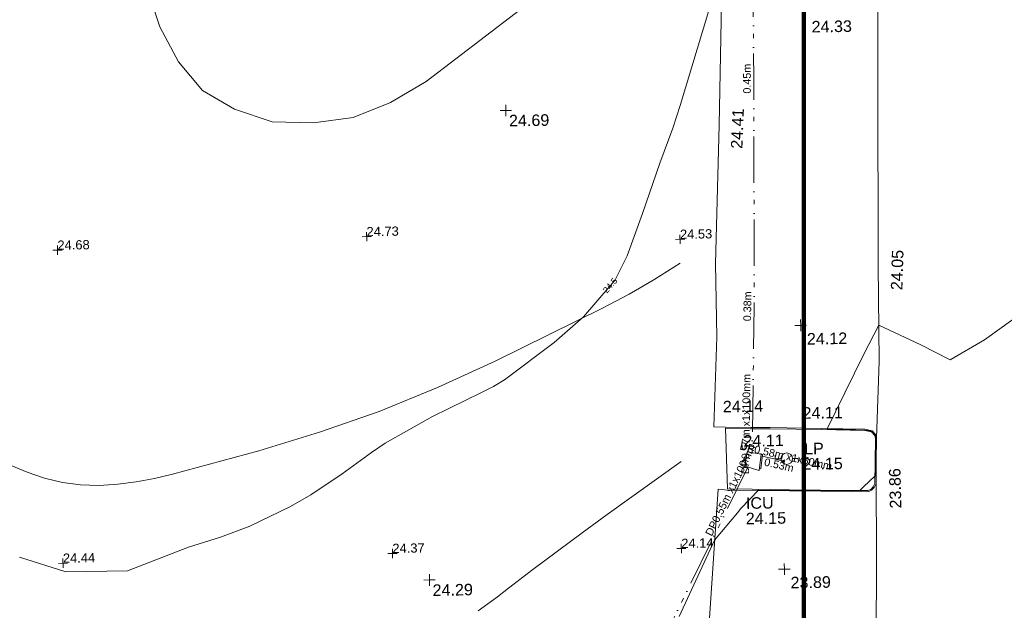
# Model space of a CAD drawing. Header units: millimetres. Extents: x -287732 to 520720, y -103372 to 287754.
# Tile 7 of 256: x -242672 to -210665, y -11544 to 7672. Entities that reach past the tile are written whole.
import ezdxf

# ---------------------------------------------------------------- set-up
doc = ezdxf.new("R2010")
doc.units = ezdxf.units.MM
doc.linetypes.add('IMPORT-UG_ELEC_STREET LIGHTING_QLB2 _2_', pattern=[2700, 1500, -300, 0, -250, 150, -300, 0, -200])
for name, color, linetype, lineweight, true_color in [('00_TOPO_FURN_LAMP_POST', 7, 'Continuous', 9, 0x666666), ('00_TOPO_KERB_BOTTOM', 1, 'Continuous', 9, 0xff0000), ('00_TOPO_KERB_TOP', 7, 'Continuous', 9, 0xa500a5), ('00_TOPO_LEVEL_SPOT', 7, 'Continuous', 9, 0x666666), ('00_TOPO_SERV_IC', 5, 'Continuous', 9, 0x0000ff), ('01_DTM_CONTOUR_MNR', 7, 'Continuous', 9, 0xa5a552), ('01_DTM_CONTOUR_MNR_LABELS', 7, 'Continuous', 9, 0xa5a552), ('12333-PUM-2D-U-0001-C01 - Rev2_REVIT IMPORT_dwg', 7, 'Continuous', 9, 0x767676), ('A_RHA_Line', 7, 'Continuous', 9, 0x00a600), ('CONTOURS_MINOR', 7, 'Continuous', 9, 0x00a5a5), ('PUM-ELECTRIC-MH', 1, 'Continuous', 9, 0xff0000), ('PUM-ELECTRIC-SL-QLB2', 7, 'IMPORT-UG_ELEC_STREET LIGHTING_QLB2 _2_', 9, 0xff7f7f), ('SPOT_HEIGHTS_LVL', 7, 'Continuous', 9, 0x00a500)]:
    doc.layers.add(name, color=color, linetype=linetype, lineweight=lineweight, true_color=true_color)
for name, color, linetype, lineweight in [('00_TOPO_ROAD_EDGE', 7, 'Continuous', 9), ('00_TOPO_SURFACE', 7, 'Continuous', 9), ('GEN-TEXT', 7, 'Continuous', 9)]:
    doc.layers.add(name, color=color, linetype=linetype, lineweight=lineweight)
doc.styles.add('Arial_1', font='arial.ttf', dxfattribs={"height": 250})
doc.styles.add('Arial_3', font='arial.ttf', dxfattribs={"height": 300})
doc.styles.add('Swis721 Lt BT_1', font='swissl.ttf', dxfattribs={"height": 200})
doc.styles.add('Swis721 Lt BT_2', font='swissl.ttf', dxfattribs={"height": 375})

# ---------------------------------------------------------------- blocks, each defined once
blk = doc.blocks.new('12333-PUM-2D-U-0001-C01 - Rev2_REVIT IMPORT_dwg_MSL_Lamp_Post_SYM-2077199-Site Location Plan Proposed')
at = {"layer": '00_TOPO_FURN_LAMP_POST', "color": 254, "true_color": 0xcccccc, "flags": 128}
for points in [[(-500, 0), (-1000, 0), (-1000, 317)], [(500, 0), (1000, 0), (1000, -317)]]:
    blk.add_lwpolyline(points, dxfattribs=at)
at = {"layer": '00_TOPO_FURN_LAMP_POST', "color": 254, "true_color": 0xcccccc}
blk.add_circle((0, 0), 500, dxfattribs=at)
blk = doc.blocks.new('12333-PUM-2D-U-0001-C01 - Rev2_REVIT IMPORT_dwg_MM-2077200-Site Location Plan Proposed')
at = {"layer": '00_TOPO_LEVEL_SPOT', "color": 254, "true_color": 0xcccccc, "flags": 128}
for points in [[(0, -500), (0, 0), (-500, 0)], [(500, 0), (0, 0), (0, 500)]]:
    blk.add_lwpolyline(points, dxfattribs=at)
blk = doc.blocks.new('12333-PUM-2D-U-0001-C01 - Rev2_REVIT IMPORT_dwg_MGS62954_T2_Galway_ITM_3d_Rev1-2077680-Site Location Plan Proposed')
at = {"layer": '00_TOPO_KERB_BOTTOM', "color": 254, "true_color": 0xcccccc, "flags": 128}
blk.add_lwpolyline([(533682201, 725551625), (533684210, 725551566), (533686237, 725551506), (533686766, 725551492), (533686873, 725551537), (533686967, 725551630), (533687030, 725551751), (533687043, 725552472), (533687069, 725553224), (533687045, 725553336), (533686932, 725553469), (533686697, 725553525), (533685274, 725553574), (533683617, 725553633), (533682986, 725553643), (533682169, 725553671)], dxfattribs=at)
at = {"layer": '00_TOPO_KERB_TOP', "color": 254, "true_color": 0xcccccc, "flags": 128}
blk.add_lwpolyline([(533682202, 725551660), (533683003, 725551637), (533684211, 725551601), (533686238, 725551542), (533686759, 725551528), (533686853, 725551567), (533686938, 725551651), (533686995, 725551760), (533687008, 725552473), (533687033, 725553221), (533687013, 725553320), (533686913, 725553438), (533686692, 725553490), (533685273, 725553539), (533683616, 725553598), (533682985, 725553608), (533682167, 725553636)], dxfattribs=at)
at = {"layer": '00_TOPO_ROAD_EDGE', "color": 254, "true_color": 0xcccccc, "flags": 128}
for points in [[(533687570, 725580940), (533687550, 725577020), (533687430, 725571390), (533687320, 725564950), (533687220, 725558850), (533687200, 725555730), (533687068, 725553230)], [(533687030, 725551751), (533687010, 725549580), (533686940, 725546330), (533686910, 725543690), (533686870, 725540980), (533686810, 725537940), (533686839, 725536672), (533686676, 725535109), (533686412, 725534262), (533686254, 725533911)]]:
    blk.add_lwpolyline(points, dxfattribs=at)
at = {"layer": '00_TOPO_SERV_IC', "color": 254, "true_color": 0xcccccc}
for p, q in [((533682778, 725552397), (533682854, 725552854)), ((533682854, 725552854), (533683312, 725552778)), ((533683312, 725552778), (533683235, 725552245)), ((533682778, 725552397), (533683235, 725552245))]:
    blk.add_line(p, q, dxfattribs=at)
at = {"layer": '00_TOPO_SURFACE', "color": 254, "true_color": 0xcccccc}
blk.add_line((533682167, 725553636), (533682202, 725551660), dxfattribs=at)
at = {"layer": '00_TOPO_SURFACE', "color": 254, "true_color": 0xcccccc, "flags": 128}
for points in [[(533688376, 725620139), (533685202, 725620148), (533683489, 725620122), (533683418, 725618976), (533683229, 725614875), (533683190, 725609562), (533683237, 725606015), (533683163, 725600297), (533683090, 725597579), (533683021, 725593814), (533682900, 725589846), (533682787, 725583821), (533682422, 725580170), (533682272, 725575865), (533682144, 725571616), (533682278, 725567481), (533682139, 725563496), (533681940, 725559004), (533681939, 725556613), (533681792, 725553685), (533682169, 725553671)], [(533682201, 725551625), (533681893, 725551659), (533681475, 725546670), (533681433, 725542993), (533681515, 725539610), (533681494, 725537459), (533684109, 725537574), (533686824, 725537306)]]:
    blk.add_lwpolyline(points, dxfattribs=at)
at = {"layer": '01_DTM_CONTOUR_MNR', "color": 254, "true_color": 0xcccccc, "flags": 128}
for points in [[(533681865, 725567235), (533680881, 725564164), (533680625, 725563431), (533680188, 725562292), (533679588, 725560673), (533679074, 725559296), (533678650, 725558503), (533678504, 725558340), (533677612, 725557340), (533676650, 725556527), (533675012, 725555340), (533674650, 725555129), (533674252, 725554942), (533672650, 725554184), (533671096, 725553340), (533670650, 725553054), (533669682, 725552372), (533668650, 725551707), (533667987, 725551340), (533666650, 725550721), (533665694, 725550384), (533664650, 725550073), (533662650, 725549340), (533660650, 725549340), (533659151, 725549841)], [(533692000, 725557310), (533690635, 725556361), (533689510, 725555740), (533688563, 725556238), (533687210, 725556900), (533686706, 725555966), (533685748, 725554105), (533685470, 725553560), (533686693, 725553498), (533686799, 725553482), (533686914, 725553446), (533686961, 725553404), (533687019, 725553324), (533687028, 725553293), (533687037, 725553222), (533687033, 725553016), (533687014, 725552470), (533687000, 725552000), (533686618, 725551651), (533686500, 725551540), (533686240, 725551539), (533685986, 725551544), (533684210, 725551577), (533683957, 725551585), (533683210, 725551600), (533682622, 725551018), (533682513, 725550880), (533681750, 725550000), (533680551, 725547540)]]:
    blk.add_lwpolyline(points, dxfattribs=at)
at = {"xscale": 0.375, "yscale": 0.375, "zscale": 0.375}
for name, p in [('12333-PUM-2D-U-0001-C01 - Rev2_REVIT IMPORT_dwg_MM-2077200-Site Location Plan Proposed', (533675210, 725564100)), ('12333-PUM-2D-U-0001-C01 - Rev2_REVIT IMPORT_dwg_MM-2077200-Site Location Plan Proposed', (533684670, 725556940)), ('12333-PUM-2D-U-0001-C01 - Rev2_REVIT IMPORT_dwg_MSL_Lamp_Post_SYM-2077199-Site Location Plan Proposed', (533684141, 725552613)), ('12333-PUM-2D-U-0001-C01 - Rev2_REVIT IMPORT_dwg_MM-2077200-Site Location Plan Proposed', (533684000, 725549020)), ('12333-PUM-2D-U-0001-C01 - Rev2_REVIT IMPORT_dwg_MM-2077200-Site Location Plan Proposed', (533672460, 725548870))]:
    blk.add_blockref(name, p, dxfattribs=at)
at = {"layer": '00_TOPO_FURN_LAMP_POST', "char_height": 375, "attachment_point": 1, "line_spacing_factor": 1.005062, "style": 'Swis721 Lt BT_2'}
for s, insert, width in [('LP', (533684710, 725553115), 707.59), ('24.15', (533684648, 725552617), 1495.9)]:
    blk.add_mtext(s, dxfattribs=dict(at, insert=insert, width=width))
at = {"layer": '00_TOPO_KERB_BOTTOM', "color": 251, "true_color": 0x666666, "insert": (533682743, 725553402), "char_height": 375, "width": 1495.9, "attachment_point": 1, "line_spacing_factor": 1.005062, "style": 'Swis721 Lt BT_2'}
blk.add_mtext('24.11', dxfattribs=at)
at = {"layer": '00_TOPO_KERB_TOP', "color": 251, "true_color": 0x666666, "insert": (533684680, 725554274), "char_height": 375, "width": 1495.9, "attachment_point": 1, "line_spacing_factor": 1.005062, "style": 'Swis721 Lt BT_2'}
blk.add_mtext('24.11', dxfattribs=at)
at = {"layer": '00_TOPO_LEVEL_SPOT', "char_height": 375, "width": 1495.9, "attachment_point": 1, "line_spacing_factor": 1.005062, "style": 'Swis721 Lt BT_2'}
for s, insert in [('24.33', (533685194, 725566836)), ('24.69', (533675305, 725563953)), ('24.12', (533684864, 725556686)), ('24.29', (533672555, 725548723)), ('23.89', (533684194, 725548766))]:
    blk.add_mtext(s, dxfattribs=dict(at, insert=insert))
at = {"layer": '00_TOPO_ROAD_EDGE', "color": 251, "true_color": 0x666666, "char_height": 375, "width": 1495.9, "attachment_point": 1, "line_spacing_factor": 1.005062, "style": 'Swis721 Lt BT_2'}
for s, insert, rotation in [('24.05', (533687619, 725558041), 87.3146), ('23.86', (533687466, 725550928), 90.5333)]:
    blk.add_mtext(s, dxfattribs=dict(at, insert=insert, rotation=rotation))
at = {"layer": '00_TOPO_SERV_IC', "color": 251, "true_color": 0x666666, "char_height": 375, "attachment_point": 1, "line_spacing_factor": 1.005062, "style": 'Swis721 Lt BT_2'}
for s, insert, width in [('ICU', (533682789, 725551376), 1021.01), ('24.15', (533682775, 725550875), 1495.9)]:
    blk.add_mtext(s, dxfattribs=dict(at, insert=insert, width=width))
at = {"layer": '00_TOPO_SURFACE', "color": 251, "true_color": 0x666666, "insert": (533682499, 725562734), "char_height": 375, "width": 1495.9, "attachment_point": 1, "rotation": 86.6961, "line_spacing_factor": 1.005062, "style": 'Swis721 Lt BT_2'}
blk.add_mtext('24.41', dxfattribs=at)
at = {"layer": '00_TOPO_SURFACE', "color": 251, "true_color": 0x666666, "insert": (533682093, 725554528), "char_height": 375, "width": 1495.9, "attachment_point": 1, "line_spacing_factor": 1.005062, "style": 'Swis721 Lt BT_2'}
blk.add_mtext('24.14', dxfattribs=at)
at = {"layer": '01_DTM_CONTOUR_MNR_LABELS', "color": 251, "true_color": 0x666666, "insert": (533678424, 725558416), "char_height": 200, "width": 620.51, "attachment_point": 2, "rotation": 48.267, "line_spacing_factor": 1.005062, "style": 'Swis721 Lt BT_1'}
blk.add_mtext('24.5', dxfattribs=at)
blk = doc.blocks.new('12333-PUM-2D-U-0001-C01 - Rev2_REVIT IMPORT_dwg_SPOT-2077775-Site Location Plan Proposed')
at = {"layer": 'SPOT_HEIGHTS_LVL', "color": 9, "true_color": 0xaae1aa}
for p, q in [((-500, 0), (500, 0)), ((0, 500), (0, -500))]:
    blk.add_line(p, q, dxfattribs=at)
blk = doc.blocks.new('12333-PUM-2D-U-0001-C01 - Rev2_REVIT IMPORT_dwg-1620468-Site Location Plan Proposed')
at = {"layer": 'CONTOURS_MINOR', "color": 254, "true_color": 0xaae1e1, "flags": 128}
for points in [[(35462, -47880), (31560, -50772), (30388, -51434), (29166, -51892), (27870, -52043), (26524, -51990), (25311, -51563), (24278, -50930), (23515, -49989), (22931, -48843), (22645, -47903)], [(39708, -56821), (38874, -57322), (38453, -57566), (38028, -57801), (37597, -58024), (37160, -58238), (33641, -59902), (31755, -60728), (29843, -61479), (27890, -62118), (25911, -62683), (23090, -63401), (22498, -63529), (21902, -63630), (21300, -63688), (20694, -63719), (20094, -63689), (19503, -63609), (18928, -63455), (18362, -63251), (16627, -62495)], [(39628, -63271), (37195, -64958), (36375, -65534), (35559, -66115), (34749, -66705), (33943, -67301), (33582, -67571), (32948, -68017)]]:
    blk.add_lwpolyline(points, dxfattribs=at)
at = {"layer": 'GEN-TEXT', "color": 253, "true_color": 0xaaaaaa}
for p, q in [((42928, -63354), (42999, -63283)), ((42999, -63354), (42928, -63283))]:
    blk.add_line(p, q, dxfattribs=at)
at = {"layer": 'PUM-ELECTRIC-MH', "color": 21, "true_color": 0xffaaaa}
blk.add_line((41825, -63500), (41761, -63490), dxfattribs=at)
at = {"layer": 'PUM-ELECTRIC-MH', "color": 21, "true_color": 0xffaaaa, "flags": 128}
blk.add_lwpolyline([(42230, -63088), (42272, -63094), (42213, -63555), (42165, -63548)], dxfattribs=at)
at = {"layer": 'PUM-ELECTRIC-SL-QLB2', "color": 254, "true_color": 0xffd4d4}
blk.add_line((42265, -63149), (42961, -63320), dxfattribs=at)
at = {"layer": 'PUM-ELECTRIC-SL-QLB2', "color": 254, "true_color": 0xffd4d4, "flags": 128}
for points in [[(42559, -31150), (42282, -42421), (42205, -50861), (42090, -58270), (41937, -63027)], [(41791, -63495), (37169, -72518), (33438, -79995), (31242, -83445)]]:
    blk.add_lwpolyline(points, dxfattribs=at)
blk.add_blockref('12333-PUM-2D-U-0001-C01 - Rev2_REVIT IMPORT_dwg_MGS62954_T2_Galway_ITM_3d_Rev1-2077680-Site Location Plan Proposed', (-533641080, -725615854))
at = {"xscale": 0.3, "yscale": 0.3, "zscale": 0.3}
for p in [(29532, -55783), (19478, -56047), (39718, -56047), (19478, -66233), (30193, -66101), (39585, -66101)]:
    blk.add_blockref('12333-PUM-2D-U-0001-C01 - Rev2_REVIT IMPORT_dwg_SPOT-2077775-Site Location Plan Proposed', p, dxfattribs=at)
at = {"layer": 'PUM-ELECTRIC-SL-QLB2', "char_height": 250, "attachment_point": 2, "line_spacing_factor": 0.941778, "style": 'Arial_1'}
for s, insert, width, rotation in [('0.45m', (41858, -50856), 1160.03, 89.1107), ('0.38m', (41743, -58259), 1160.03, 88.1535), ('DP0.57m x1x100mm', (41629, -62086), 3893.28, 88.1535), ('DP0.58m x1x50mm', (43066, -63035), 3660.66, 346.2084), ('DP0.55m x1x100mm', (41099, -64174), 3893.28, 62.8824), ('0.53m', (42836, -63322), 1160.03, 346.2084)]:
    blk.add_mtext(s, dxfattribs=dict(at, insert=insert, width=width, rotation=rotation))
at = {"layer": 'SPOT_HEIGHTS_LVL', "char_height": 300, "width": 1256.11, "attachment_point": 1, "line_spacing_factor": 0.941778, "style": 'Arial_3'}
for s, insert in [('24.73', (29532, -55468)), ('24.68', (19478, -55732)), ('24.53', (39718, -55732)), ('24.44', (19478, -65918)), ('24.37', (30193, -65786)), ('24.14', (39585, -65786))]:
    blk.add_mtext(s, dxfattribs=dict(at, insert=insert))

msp = doc.modelspace()

# ---------------------------------------------------------------- linework, layer by layer
at = {"layer": 'A_RHA_Line', "color": 1, "lineweight": 140, "true_color": 0xff0000}
msp.add_line((-217182, -73821), (-217182, 45632), dxfattribs=at)

# ---------------------------------------------------------------- block references
at = {"layer": '12333-PUM-2D-U-0001-C01 - Rev2_REVIT IMPORT_dwg', "color": 254, "linetype": 'IMPORT-UG_ELEC_STREET LIGHTING_QLB2 _2_', "true_color": 0xffd4d4, "rotation": 0.9999999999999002}
msp.add_blockref('12333-PUM-2D-U-0001-C01 - Rev2_REVIT IMPORT_dwg-1620468-Site Location Plan Proposed', (-261895, 55870), dxfattribs=at)

doc.saveas('drawing.dxf')
